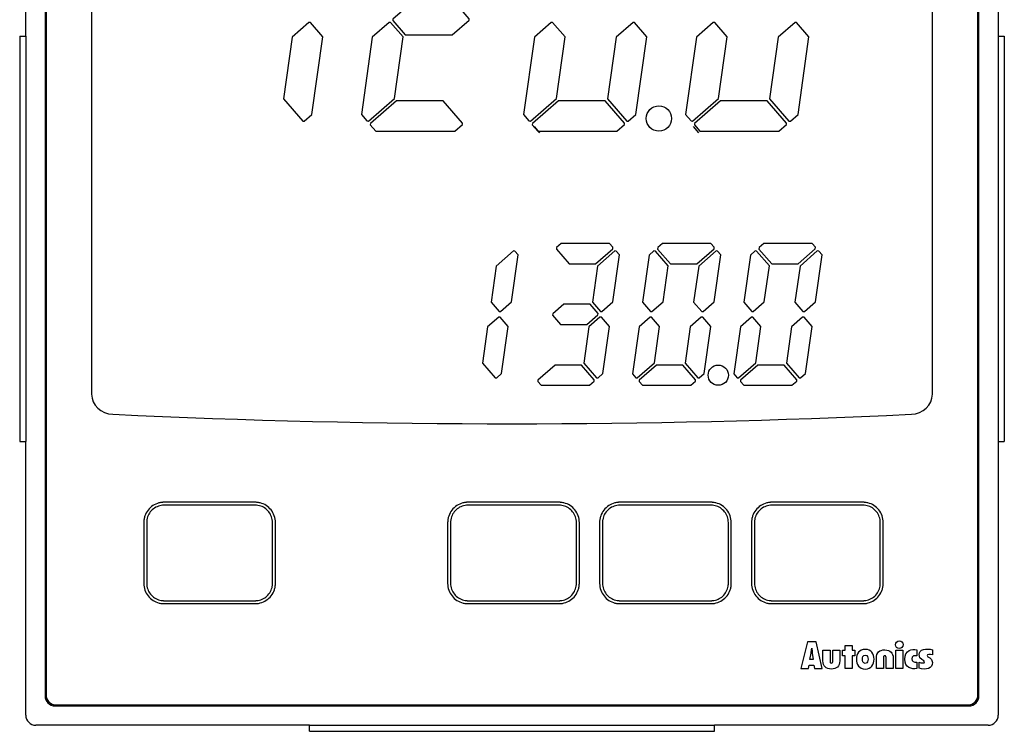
# Model space of a CAD drawing. Header units: millimetres. Extents: x 80 to 733, y -258 to 1.
# Tile 1 of 5: x 81 to 178, y -236 to -165. Entities that reach past the tile are written whole.
import ezdxf

# ---------------------------------------------------------------- set-up
doc = ezdxf.new("R2010")
doc.units = ezdxf.units.MM
doc.layers.add('Z_OM_OUTLINE', color=7, linetype='CONTINUOUS', lineweight=30)

msp = doc.modelspace()

# ---------------------------------------------------------------- linework, layer by layer
at = {"layer": 'Z_OM_OUTLINE'}
for p, q in [((81.4606, -166.9077), (81.4606, -139.9077)), ((177.4606, -139.9077), (177.4606, -166.9077)), ((83.3606, -141.8077), (83.3606, -232.0077)), ((83.4606, -141.9077), (83.4606, -231.9077)), ((175.4606, -231.9077), (175.4606, -141.9077)), ((175.5606, -232.0077), (175.5606, -141.8077)), ((80.8606, -166.9077), (80.8606, -206.9077)), ((80.8606, -166.9077), (81.3606, -166.9077)), ((81.3606, -166.9077), (81.4606, -166.9077)), ((81.4606, -166.9077), (81.4606, -206.9077)), ((177.4606, -166.9077), (177.4606, -206.9077)), ((177.4606, -166.9077), (177.5606, -166.9077)), ((177.5606, -166.9077), (178.0606, -166.9077)), ((178.0606, -166.9077), (178.0606, -206.9077)), ((80.8606, -206.9077), (81.3606, -206.9077)), ((81.3606, -206.9077), (81.4606, -206.9077)), ((81.4606, -233.9077), (81.4606, -206.9077)), ((177.4606, -206.9077), (177.4606, -233.9077)), ((177.4606, -206.9077), (177.5606, -206.9077)), ((177.5606, -206.9077), (178.0606, -206.9077)), ((158.6211, -226.6637), (157.9824, -229.3254)), ((159.4996, -226.6637), (158.6211, -226.6637)), ((159.0442, -227.2983), (159.0517, -227.2983)), ((160.0639, -229.3254), (159.4996, -226.6637)), ((162.359, -227.0282), (163.0508, -227.0282)), ((162.359, -227.516), (162.359, -227.0282)), ((163.0508, -227.0282), (163.0508, -227.516)), ((158.8788, -228.4179), (158.978, -227.7992)), ((159.182, -228.4179), (158.8788, -228.4179)), ((159.1041, -227.7992), (159.182, -228.4179)), ((160.1611, -227.5139), (160.8535, -227.5139)), ((160.1611, -228.5592), (160.1611, -227.5139)), ((160.8535, -227.5139), (160.8535, -228.4641)), ((161.125, -227.5139), (161.8168, -227.5139)), ((161.125, -228.4641), (161.125, -227.5139)), ((161.8168, -227.5139), (161.8168, -228.5592)), ((162.0882, -227.516), (162.359, -227.516)), ((162.0882, -228.07), (162.0882, -227.516)), ((162.359, -228.07), (162.0882, -228.07)), ((162.359, -229.3254), (162.359, -228.07)), ((163.0508, -227.516), (163.3161, -227.516)), ((163.0508, -228.07), (163.0508, -229.3254)), ((163.3161, -228.07), (163.0508, -228.07)), ((163.3161, -227.516), (163.3161, -228.07)), ((165.4321, -229.3254), (165.4321, -228.2774)), ((166.1238, -228.3724), (166.1238, -229.3254)), ((166.396, -229.3254), (166.396, -228.3724)), ((167.0878, -228.2774), (167.0878, -229.3254)), ((167.3441, -227.516), (168.0359, -227.516)), ((167.3441, -229.3254), (167.3441, -227.516)), ((168.0359, -227.516), (168.0359, -229.3254)), ((169.4187, -227.4533), (169.4187, -228.072)), ((170.9621, -227.4636), (170.9587, -227.9639)), ((157.9824, -229.3254), (158.7231, -229.3254)), ((158.7231, -229.3254), (158.783, -228.9829)), ((158.783, -228.9829), (159.2667, -228.9829)), ((159.2667, -228.9829), (159.3205, -229.3254)), ((159.3205, -229.3254), (160.0639, -229.3254)), ((163.0508, -229.3254), (162.359, -229.3254)), ((166.1238, -229.3254), (165.4321, -229.3254)), ((167.0878, -229.3254), (166.396, -229.3254)), ((168.0359, -229.3254), (167.3441, -229.3254)), ((169.4187, -228.6853), (169.4187, -229.3233)), ((169.6475, -229.2819), (169.6475, -228.6901)), ((84.3606, -233.0077), (174.5606, -233.0077)), ((84.4606, -232.9077), (174.4606, -232.9077)), ((109.4606, -234.9077), (82.4606, -234.9077)), ((109.4606, -234.9077), (149.4606, -234.9077)), ((109.4606, -235.0077), (109.4606, -234.9077)), ((109.4606, -235.5077), (109.4606, -235.0077)), ((176.4606, -234.9077), (149.4606, -234.9077)), ((149.4606, -235.0077), (149.4606, -234.9077)), ((149.4606, -235.5077), (149.4606, -235.0077)), ((109.4606, -235.5077), (149.4606, -235.5077))]:
    msp.add_line(p, q, dxfattribs=at)
for points in [[(125.2261, -165.1942), (124.0003, -163.7845), (119.3791, -163.7845), (117.7116, -165.2335), (117.702, -165.3747), (118.9271, -166.7845), (123.549, -166.7845), (125.2164, -165.3348), (125.2261, -165.1942)], [(109.5543, -165.5711), (109.4131, -165.5615), (107.7457, -167.0105), (106.892, -173.0876), (108.8019, -175.2849), (108.9432, -175.2945), (109.7038, -174.6331), (110.7794, -166.9808), (109.5543, -165.5711)], [(115.6673, -167.0105), (114.5931, -174.6531), (115.1381, -175.2801), (115.2794, -175.2897), (117.8467, -173.058), (118.7011, -166.9808), (117.4753, -165.5711), (117.334, -165.5615), (115.6673, -167.0105)], [(133.4745, -165.5711), (133.3332, -165.5615), (131.6662, -167.0105), (130.5921, -174.6531), (131.137, -175.2801), (131.2782, -175.2897), (133.8457, -173.058), (134.6994, -166.9808), (133.4745, -165.5711)], [(140.9409, -175.2945), (141.7015, -174.6331), (142.7768, -166.9808), (141.5513, -165.5711), (141.4108, -165.5615), (139.7434, -167.0105), (138.8897, -173.0876), (140.7996, -175.2849), (140.9409, -175.2945)], [(149.4727, -165.5711), (149.3314, -165.5615), (147.6647, -167.0105), (146.5905, -174.6531), (147.1355, -175.2801), (147.2767, -175.2897), (149.844, -173.058), (150.6977, -166.9808), (149.4727, -165.5711)], [(157.5514, -165.5711), (157.4102, -165.5615), (155.7427, -167.0105), (154.889, -173.0876), (156.799, -175.2849), (156.9402, -175.2945), (157.7009, -174.6331), (158.7765, -166.9808), (157.5514, -165.5711)], [(124.566, -175.6225), (124.5756, -175.482), (122.6657, -173.284), (118.0437, -173.284), (115.4758, -175.5164), (115.4661, -175.6577), (116.0111, -176.284), (123.8046, -176.284), (124.566, -175.6225)], [(140.5633, -175.6225), (140.5729, -175.482), (138.6633, -173.284), (134.0421, -173.284), (131.4753, -175.5164), (131.465, -175.6577), (132.0098, -176.284), (139.8026, -176.284), (140.5633, -175.6225)], [(148.0085, -176.284), (155.802, -176.284), (156.5627, -175.6225), (156.573, -175.482), (154.6623, -173.284), (150.0411, -173.284), (147.4731, -175.5164), (147.4635, -175.6577), (148.0085, -176.284)], [(131.6393, -175.8313), (132.1841, -176.4583)], [(147.3374, -175.8313), (147.8824, -176.4583)], [(139.405, -187.8822), (139.4147, -187.7417), (139.0874, -187.3648), (134.3239, -187.3648), (133.8505, -187.7761), (133.8409, -187.9174), (135.099, -189.3643), (137.7008, -189.3643), (139.405, -187.8822)], [(149.4044, -187.8822), (149.4148, -187.7417), (149.0868, -187.3648), (144.3229, -187.3648), (143.8496, -187.7761), (143.8392, -187.9174), (145.0981, -189.3643), (147.6998, -189.3643), (149.4044, -187.8822)], [(159.4049, -187.8822), (159.4145, -187.7417), (159.0865, -187.3648), (154.3227, -187.3648), (153.8493, -187.7761), (153.8397, -187.9174), (155.0978, -189.3643), (157.6995, -189.3643), (159.4049, -187.8822)], [(129.6036, -188.1089), (127.8988, -189.591), (127.3965, -193.167), (128.1868, -194.0765), (128.328, -194.0869), (129.4203, -193.1374), (130.0726, -188.4955), (129.7447, -188.1186), (129.6036, -188.1089)], [(139.6021, -188.1089), (137.8971, -189.591), (137.3948, -193.167), (138.1858, -194.0765), (138.3264, -194.0869), (139.4181, -193.1374), (140.0706, -188.4955), (139.7427, -188.1186), (139.6021, -188.1089)], [(143.1357, -194.0765), (143.277, -194.0869), (144.3684, -193.1374), (144.8714, -189.5614), (143.6132, -188.1137), (143.472, -188.1041), (142.9986, -188.5154), (142.3447, -193.167), (143.1357, -194.0765)], [(149.6015, -188.1089), (147.8969, -189.591), (147.3939, -193.167), (148.1849, -194.0765), (148.3261, -194.0869), (149.4175, -193.1374), (150.07, -188.4955), (149.7427, -188.1186), (149.6015, -188.1089)], [(153.1355, -194.0765), (153.2767, -194.0869), (154.3688, -193.1374), (154.8711, -189.5614), (153.613, -188.1137), (153.4717, -188.1041), (152.999, -188.5154), (152.3452, -193.167), (153.1355, -194.0765)], [(159.6012, -188.1089), (157.8966, -189.591), (157.3943, -193.167), (158.1846, -194.0765), (158.3259, -194.0869), (159.418, -193.1374), (160.0705, -188.4955), (159.7425, -188.1186), (159.6012, -188.1089)], [(137.1681, -193.3641), (134.5671, -193.3641), (133.4752, -194.3128), (133.4655, -194.4541), (134.2557, -195.3636), (136.8574, -195.3636), (137.9495, -194.4148), (137.9591, -194.2736), (137.1681, -193.3641)], [(127.0561, -195.5903), (126.5538, -199.167), (127.812, -200.6146), (127.9525, -200.6243), (128.4252, -200.2129), (129.0792, -195.5607), (128.2888, -194.6512), (128.1475, -194.6408), (127.0561, -195.5903)], [(137.0545, -195.5903), (136.5518, -199.167), (137.8096, -200.6146), (137.9509, -200.6243), (138.4242, -200.2129), (139.0778, -195.5607), (138.2871, -194.6512), (138.1459, -194.6408), (137.0545, -195.5903)], [(143.0965, -194.6408), (142.0044, -195.5903), (141.3522, -200.2329), (141.6802, -200.6098), (141.8204, -200.6194), (143.5257, -199.1374), (144.028, -195.5607), (143.237, -194.6512), (143.0965, -194.6408)], [(147.0535, -195.5903), (146.5505, -199.167), (147.8094, -200.6146), (147.9499, -200.6243), (148.4233, -200.2129), (149.0772, -195.5607), (148.2862, -194.6512), (148.1456, -194.6408), (147.0535, -195.5903)], [(153.0962, -194.6408), (152.0041, -195.5903), (151.3516, -200.2329), (151.6796, -200.6098), (151.8208, -200.6194), (153.5255, -199.1374), (154.0284, -195.5607), (153.2375, -194.6512), (153.0962, -194.6408)], [(157.0532, -195.5903), (156.5509, -199.167), (157.8091, -200.6146), (157.9503, -200.6243), (158.4237, -200.2129), (159.0769, -195.5607), (158.2866, -194.6512), (158.1453, -194.6408), (157.0532, -195.5903)], [(132.3371, -201.3643), (137.0999, -201.3643), (137.5733, -200.9522), (137.5836, -200.8117), (136.3251, -199.364), (133.7237, -199.364), (132.0195, -200.8461), (132.0091, -200.9867), (132.3371, -201.3643)], [(142.3351, -201.3643), (147.0997, -201.3643), (147.573, -200.9522), (147.5827, -200.8117), (146.3245, -199.364), (143.7221, -199.364), (142.0175, -200.8461), (142.0078, -200.9867), (142.3351, -201.3643)], [(152.3355, -201.3643), (157.0994, -201.3643), (157.5728, -200.9522), (157.5824, -200.8117), (156.3243, -199.364), (153.7225, -199.364), (152.0172, -200.8461), (152.0076, -200.9867), (152.3355, -201.3643)]]:
    msp.add_lwpolyline(points, dxfattribs=at)
for centre, start, end in [((84.3606, -232.0077), 180, 270), ((84.4606, -231.9077), 180, 270), ((174.4606, -231.9077), 270, 0), ((174.5606, -232.0077), 270, 0), ((82.4606, -233.9077), 180, 270), ((176.4606, -233.9077), 270, 0)]:
    msp.add_arc(centre, 1, start, end, dxfattribs=at)
for points, knots in [([(90.0411, -148.0797), (88.8758, -148.1341), (87.9622, -149.0126), (87.9622, -150.0771), (87.9622, -167.4604), (87.9622, -184.8443), (87.9622, -202.2283), (87.9622, -203.2928), (88.8758, -204.1713), (90.0411, -204.2258)], [2, 2, 2, 2, 3, 3, 3, 4, 4, 4, 5, 5, 5, 5]), ([(168.8834, -204.2258), (170.0478, -204.1713), (170.9621, -203.2928), (170.9621, -202.2283), (170.9621, -185.2364), (170.9621, -167.0952), (170.9621, -150.0771)], [6, 6, 6, 6, 7, 7, 7, 8, 8, 8, 8]), ([(145.2111, -175.0341), (145.2111, -174.3437), (144.6516, -173.7842), (143.9612, -173.7842), (143.2708, -173.7842), (142.7113, -174.3437), (142.7113, -175.0341), (142.7113, -175.7245), (143.2708, -176.284), (143.9612, -176.284), (144.6516, -176.284), (145.2111, -175.7245), (145.2111, -175.0341)], [0, 0, 0, 0, 1, 1, 1, 2, 2, 2, 3, 3, 3, 4, 4, 4, 4]), ([(150.8231, -200.3638), (150.8231, -199.8119), (150.3753, -199.364), (149.8234, -199.364), (149.2708, -199.364), (148.8236, -199.8119), (148.8236, -200.3638), (148.8236, -200.9164), (149.2708, -201.3643), (149.8234, -201.3643), (150.3753, -201.3643), (150.8231, -200.9164), (150.8231, -200.3638)], [0, 0, 0, 0, 1, 1, 1, 2, 2, 2, 3, 3, 3, 4, 4, 4, 4]), ([(106.1087, -214.9072), (106.1087, -214.6733), (106.0684, -214.4476), (105.9193, -214.0275), (105.8104, -213.8333), (105.538, -213.491), (105.3744, -213.3431), (105.0081, -213.1068), (104.8053, -213.0184), (104.4834, -212.9389), (104.3731, -212.9211), (104.2328, -212.9105), (104.2046, -212.909), (104.1622, -212.9076), (104.148, -212.9073), (104.1267, -212.907), (104.1196, -212.907), (104.1054, -212.9069), (104.0983, -212.907), (104.0343, -212.907), (103.9774, -212.907), (103.6937, -212.907), (103.468, -212.907), (102.7941, -212.907), (102.3492, -212.907), (100.1381, -212.907), (98.4129, -212.907), (96.1859, -212.907), (95.737, -212.907), (95.2262, -212.907), (95.1694, -212.907), (95.1054, -212.907), (95.0983, -212.907), (95.084, -212.9071), (95.0769, -212.9072), (95.0557, -212.9076), (95.0415, -212.908), (94.999, -212.9098), (94.9708, -212.9115), (94.8304, -212.9231), (94.7198, -212.9418), (94.3967, -213.0244), (94.1929, -213.1153), (93.8259, -213.3574), (93.6628, -213.5085), (93.3935, -213.8556), (93.2872, -214.0514), (93.18, -214.3657), (93.1529, -214.4738), (93.126, -214.6395), (93.1193, -214.6953), (93.1128, -214.7796), (93.1112, -214.8079), (93.1097, -214.8503), (93.1094, -214.8645), (93.1091, -214.8858), (93.109, -214.8929), (93.109, -214.9036), (93.109, -214.9071), (93.109, -214.9143), (93.109, -214.9178), (93.109, -215.149), (93.109, -215.3752), (93.109, -217.4019), (93.109, -219.1333), (93.109, -220.9072)], [0, 0, 0, 0, 0.03125, 0.03125, 0.0625, 0.0625, 0.09375, 0.09375, 0.125, 0.125, 0.140625, 0.140625, 0.1445312, 0.1445312, 0.1464844, 0.1464844, 0.1474609, 0.1474609, 0.1484375, 0.1484375, 0.15625, 0.15625, 0.1875, 0.1875, 0.25, 0.25, 0.5, 0.5, 0.5625, 0.5625, 0.5703125, 0.5703125, 0.5712891, 0.5712891, 0.5722656, 0.5722656, 0.5742188, 0.5742188, 0.578125, 0.578125, 0.59375, 0.59375, 0.625, 0.625, 0.65625, 0.65625, 0.6875, 0.6875, 0.703125, 0.703125, 0.7109375, 0.7109375, 0.7148438, 0.7148438, 0.7167969, 0.7167969, 0.7177734, 0.7177734, 0.7182617, 0.7182617, 0.71875, 0.71875, 0.75, 0.75, 1, 1, 1, 1]), ([(105.82, -214.9072), (105.82, -214.7065), (105.7855, -214.5136), (105.6581, -214.1546), (105.5649, -213.9885), (105.3316, -213.6953), (105.1916, -213.5687), (104.878, -213.3664), (104.7049, -213.291), (104.4297, -213.2229), (104.3354, -213.2077), (104.2152, -213.1987), (104.191, -213.1974), (104.1546, -213.1962), (104.1425, -213.1959), (104.1242, -213.1957), (104.1181, -213.1956), (104.1059, -213.1956), (104.0983, -213.1956), (104.0343, -213.1956), (103.9774, -213.1956), (103.6937, -213.1956), (103.468, -213.1956), (102.7941, -213.1956), (102.3492, -213.1956), (100.1381, -213.1956), (98.4129, -213.1956), (96.1859, -213.1956), (95.737, -213.1956), (95.2262, -213.1956), (95.1694, -213.1956), (95.1054, -213.1956), (95.0998, -213.1956), (95.0876, -213.1957), (95.0815, -213.1958), (95.0633, -213.1962), (95.0512, -213.1966), (95.0148, -213.198), (94.9906, -213.1995), (94.8703, -213.2095), (94.7757, -213.2254), (94.4994, -213.2961), (94.3255, -213.3737), (94.0112, -213.581), (93.8715, -213.7103), (93.6409, -214.0076), (93.55, -214.1751), (93.4584, -214.4436), (93.4353, -214.5361), (93.4122, -214.6779), (93.4065, -214.7256), (93.4009, -214.7979), (93.3995, -214.8221), (93.3983, -214.8584), (93.398, -214.8706), (93.3977, -214.8889), (93.3977, -214.895), (93.3976, -214.9041), (93.3976, -214.9071), (93.3976, -214.9143), (93.3976, -214.9178), (93.3976, -215.149), (93.3976, -215.3752), (93.3976, -217.4019), (93.3976, -219.1333), (93.3976, -220.9072)], [0, 0, 0, 0, 0.03125, 0.03125, 0.0625, 0.0625, 0.09375, 0.09375, 0.125, 0.125, 0.140625, 0.140625, 0.1445312, 0.1445312, 0.1464844, 0.1464844, 0.1474609, 0.1474609, 0.1484375, 0.1484375, 0.15625, 0.15625, 0.1875, 0.1875, 0.25, 0.25, 0.5, 0.5, 0.5625, 0.5625, 0.5703125, 0.5703125, 0.5712891, 0.5712891, 0.5722656, 0.5722656, 0.5742188, 0.5742188, 0.578125, 0.578125, 0.59375, 0.59375, 0.625, 0.625, 0.65625, 0.65625, 0.6875, 0.6875, 0.703125, 0.703125, 0.7109375, 0.7109375, 0.7148438, 0.7148438, 0.7167969, 0.7167969, 0.7177734, 0.7177734, 0.7182617, 0.7182617, 0.71875, 0.71875, 0.75, 0.75, 1, 1, 1, 1]), ([(136.1086, -214.9072), (136.1086, -214.6734), (136.0683, -214.4477), (135.9191, -214.0276), (135.8101, -213.8334), (135.5377, -213.4912), (135.3741, -213.3433), (135.0077, -213.1069), (134.8049, -213.0186), (134.4831, -212.9389), (134.3728, -212.9212), (134.2325, -212.9106), (134.2043, -212.909), (134.1619, -212.9076), (134.1477, -212.9073), (134.1264, -212.907), (134.1193, -212.907), (134.1051, -212.9069), (134.098, -212.907), (134.034, -212.907), (133.9772, -212.907), (133.6935, -212.907), (133.4678, -212.907), (132.794, -212.907), (132.3491, -212.907), (130.1381, -212.907), (128.4128, -212.907), (126.1858, -212.907), (125.7368, -212.907), (125.226, -212.907), (125.1692, -212.907), (125.1052, -212.907), (125.0981, -212.907), (125.0838, -212.9071), (125.0767, -212.9072), (125.0554, -212.9076), (125.0413, -212.908), (124.9988, -212.9098), (124.9706, -212.9115), (124.8302, -212.9231), (124.7196, -212.9418), (124.3965, -213.0244), (124.1927, -213.1154), (123.8257, -213.3575), (123.6626, -213.5085), (123.3933, -213.8557), (123.287, -214.0515), (123.1799, -214.3658), (123.1528, -214.4739), (123.1259, -214.6396), (123.1192, -214.6954), (123.1127, -214.7797), (123.1111, -214.8079), (123.1096, -214.8504), (123.1092, -214.8646), (123.1089, -214.8859), (123.1089, -214.893), (123.1088, -214.9037), (123.1088, -214.9072), (123.1088, -214.9143), (123.1088, -214.9179), (123.1088, -215.149), (123.1088, -215.3753), (123.1088, -217.4019), (123.1088, -219.1333), (123.1088, -220.9072)], [0, 0, 0, 0, 0.03125, 0.03125, 0.0625, 0.0625, 0.09375, 0.09375, 0.125, 0.125, 0.140625, 0.140625, 0.1445312, 0.1445312, 0.1464844, 0.1464844, 0.1474609, 0.1474609, 0.1484375, 0.1484375, 0.15625, 0.15625, 0.1875, 0.1875, 0.25, 0.25, 0.5, 0.5, 0.5625, 0.5625, 0.5703125, 0.5703125, 0.5712891, 0.5712891, 0.5722656, 0.5722656, 0.5742188, 0.5742188, 0.578125, 0.578125, 0.59375, 0.59375, 0.625, 0.625, 0.65625, 0.65625, 0.6875, 0.6875, 0.703125, 0.703125, 0.7109375, 0.7109375, 0.7148438, 0.7148438, 0.7167969, 0.7167969, 0.7177734, 0.7177734, 0.7182617, 0.7182617, 0.71875, 0.71875, 0.75, 0.75, 1, 1, 1, 1]), ([(135.8199, -214.9072), (135.8199, -214.7066), (135.7854, -214.5137), (135.658, -214.1548), (135.5648, -213.9887), (135.3314, -213.6955), (135.1913, -213.5688), (134.8776, -213.3665), (134.7045, -213.2911), (134.4293, -213.223), (134.335, -213.2078), (134.2148, -213.1987), (134.1907, -213.1974), (134.1543, -213.1962), (134.1421, -213.1959), (134.1239, -213.1957), (134.1178, -213.1956), (134.1056, -213.1956), (134.098, -213.1956), (134.034, -213.1956), (133.9772, -213.1956), (133.6935, -213.1956), (133.4678, -213.1956), (132.794, -213.1956), (132.3491, -213.1956), (130.1381, -213.1956), (128.4128, -213.1956), (126.1858, -213.1956), (125.7368, -213.1956), (125.226, -213.1956), (125.1692, -213.1956), (125.1052, -213.1956), (125.0996, -213.1956), (125.0874, -213.1958), (125.0813, -213.1958), (125.0631, -213.1962), (125.051, -213.1966), (125.0146, -213.198), (124.9904, -213.1995), (124.8701, -213.2095), (124.7755, -213.2255), (124.4992, -213.2961), (124.3253, -213.3737), (124.011, -213.5811), (123.8714, -213.7104), (123.6407, -214.0077), (123.5498, -214.1752), (123.4583, -214.4436), (123.4351, -214.5361), (123.4121, -214.6779), (123.4064, -214.7257), (123.4008, -214.7979), (123.3994, -214.8221), (123.3982, -214.8585), (123.3979, -214.8707), (123.3976, -214.8889), (123.3975, -214.895), (123.3975, -214.9042), (123.3975, -214.9072), (123.3975, -214.9143), (123.3975, -214.9179), (123.3975, -215.149), (123.3975, -215.3753), (123.3975, -217.4019), (123.3975, -219.1333), (123.3975, -220.9072)], [0, 0, 0, 0, 0.03125, 0.03125, 0.0625, 0.0625, 0.09375, 0.09375, 0.125, 0.125, 0.140625, 0.140625, 0.1445312, 0.1445312, 0.1464844, 0.1464844, 0.1474609, 0.1474609, 0.1484375, 0.1484375, 0.15625, 0.15625, 0.1875, 0.1875, 0.25, 0.25, 0.5, 0.5, 0.5625, 0.5625, 0.5703125, 0.5703125, 0.5712891, 0.5712891, 0.5722656, 0.5722656, 0.5742188, 0.5742188, 0.578125, 0.578125, 0.59375, 0.59375, 0.625, 0.625, 0.65625, 0.65625, 0.6875, 0.6875, 0.703125, 0.703125, 0.7109375, 0.7109375, 0.7148438, 0.7148438, 0.7167969, 0.7167969, 0.7177734, 0.7177734, 0.7182617, 0.7182617, 0.71875, 0.71875, 0.75, 0.75, 1, 1, 1, 1]), ([(151.1085, -214.9072), (151.1085, -214.6734), (151.0682, -214.4477), (150.9191, -214.0276), (150.8101, -213.8334), (150.5376, -213.4912), (150.3741, -213.3433), (150.0077, -213.1069), (149.8049, -213.0186), (149.483, -212.9389), (149.3727, -212.9211), (149.2324, -212.9106), (149.2043, -212.909), (149.1618, -212.9076), (149.1476, -212.9073), (149.1263, -212.907), (149.1192, -212.907), (149.105, -212.9069), (149.0979, -212.907), (149.0339, -212.907), (148.9771, -212.907), (148.6934, -212.907), (148.4677, -212.907), (147.7938, -212.907), (147.3489, -212.907), (145.1379, -212.907), (143.4127, -212.907), (141.1856, -212.907), (140.7367, -212.907), (140.2259, -212.907), (140.169, -212.907), (140.105, -212.907), (140.0979, -212.907), (140.0837, -212.9071), (140.0766, -212.9072), (140.0553, -212.9076), (140.0411, -212.908), (139.9987, -212.9097), (139.9705, -212.9115), (139.83, -212.9231), (139.7194, -212.9417), (139.3963, -213.0242), (139.1925, -213.1151), (138.8255, -213.3572), (138.6624, -213.5083), (138.3932, -213.8555), (138.2869, -214.0513), (138.1798, -214.3656), (138.1527, -214.4738), (138.1258, -214.6395), (138.1191, -214.6953), (138.1126, -214.7796), (138.111, -214.8079), (138.1095, -214.8503), (138.1092, -214.8645), (138.1089, -214.8858), (138.1088, -214.8929), (138.1088, -214.9036), (138.1088, -214.9071), (138.1088, -214.9143), (138.1088, -214.9178), (138.1088, -215.149), (138.1088, -215.3753), (138.1088, -217.402), (138.1088, -219.1333), (138.1088, -220.9072)], [0, 0, 0, 0, 0.03125, 0.03125, 0.0625, 0.0625, 0.09375, 0.09375, 0.125, 0.125, 0.140625, 0.140625, 0.1445312, 0.1445312, 0.1464844, 0.1464844, 0.1474609, 0.1474609, 0.1484375, 0.1484375, 0.15625, 0.15625, 0.1875, 0.1875, 0.25, 0.25, 0.5, 0.5, 0.5625, 0.5625, 0.5703125, 0.5703125, 0.5712891, 0.5712891, 0.5722656, 0.5722656, 0.5742188, 0.5742188, 0.578125, 0.578125, 0.59375, 0.59375, 0.625, 0.625, 0.65625, 0.65625, 0.6875, 0.6875, 0.703125, 0.703125, 0.7109375, 0.7109375, 0.7148438, 0.7148438, 0.7167969, 0.7167969, 0.7177734, 0.7177734, 0.7182617, 0.7182617, 0.71875, 0.71875, 0.75, 0.75, 1, 1, 1, 1]), ([(150.8198, -214.9072), (150.8198, -214.7066), (150.7853, -214.5137), (150.6579, -214.1548), (150.5647, -213.9887), (150.3313, -213.6955), (150.1912, -213.5689), (149.8776, -213.3665), (149.7044, -213.2911), (149.4292, -213.223), (149.3349, -213.2078), (149.2147, -213.1987), (149.1906, -213.1974), (149.1542, -213.1962), (149.142, -213.1959), (149.1238, -213.1957), (149.1177, -213.1956), (149.1055, -213.1956), (149.0979, -213.1956), (149.0339, -213.1956), (148.9771, -213.1956), (148.6934, -213.1956), (148.4677, -213.1956), (147.7938, -213.1956), (147.3489, -213.1956), (145.1379, -213.1956), (143.4127, -213.1956), (141.1856, -213.1956), (140.7367, -213.1956), (140.2259, -213.1956), (140.169, -213.1956), (140.105, -213.1956), (140.0994, -213.1956), (140.0872, -213.1957), (140.0811, -213.1958), (140.0628, -213.1962), (140.0507, -213.1965), (140.0143, -213.198), (139.9902, -213.1995), (139.8699, -213.2094), (139.7752, -213.2254), (139.499, -213.2959), (139.3251, -213.3735), (139.0108, -213.5808), (138.8712, -213.7101), (138.6406, -214.0075), (138.5498, -214.175), (138.4582, -214.4435), (138.4351, -214.536), (138.4121, -214.6778), (138.4063, -214.7256), (138.4007, -214.7978), (138.3994, -214.822), (138.3981, -214.8584), (138.3978, -214.8706), (138.3975, -214.8889), (138.3975, -214.895), (138.3975, -214.9041), (138.3975, -214.9071), (138.3975, -214.9143), (138.3975, -214.9178), (138.3975, -215.149), (138.3975, -215.3753), (138.3975, -217.402), (138.3975, -219.1333), (138.3975, -220.9072)], [0, 0, 0, 0, 0.03125, 0.03125, 0.0625, 0.0625, 0.09375, 0.09375, 0.125, 0.125, 0.140625, 0.140625, 0.1445312, 0.1445312, 0.1464844, 0.1464844, 0.1474609, 0.1474609, 0.1484375, 0.1484375, 0.15625, 0.15625, 0.1875, 0.1875, 0.25, 0.25, 0.5, 0.5, 0.5625, 0.5625, 0.5703125, 0.5703125, 0.5712891, 0.5712891, 0.5722656, 0.5722656, 0.5742188, 0.5742188, 0.578125, 0.578125, 0.59375, 0.59375, 0.625, 0.625, 0.65625, 0.65625, 0.6875, 0.6875, 0.703125, 0.703125, 0.7109375, 0.7109375, 0.7148438, 0.7148438, 0.7167969, 0.7167969, 0.7177734, 0.7177734, 0.7182617, 0.7182617, 0.71875, 0.71875, 0.75, 0.75, 1, 1, 1, 1]), ([(166.1085, -214.9072), (166.1085, -214.6734), (166.0682, -214.4477), (165.919, -214.0276), (165.81, -213.8334), (165.5376, -213.4912), (165.374, -213.3433), (165.0076, -213.1069), (164.8048, -213.0186), (164.4829, -212.9389), (164.3727, -212.9211), (164.2324, -212.9106), (164.2042, -212.909), (164.1618, -212.9076), (164.1476, -212.9073), (164.1263, -212.907), (164.1192, -212.907), (164.1049, -212.9069), (164.0978, -212.907), (164.0338, -212.907), (163.977, -212.907), (163.6933, -212.907), (163.4676, -212.907), (162.7938, -212.907), (162.3489, -212.907), (160.1378, -212.907), (158.4126, -212.907), (156.1856, -212.907), (155.7366, -212.907), (155.2258, -212.907), (155.169, -212.907), (155.1049, -212.907), (155.0978, -212.907), (155.0836, -212.9071), (155.0765, -212.9072), (155.0552, -212.9076), (155.041, -212.908), (154.9986, -212.9097), (154.9704, -212.9115), (154.8299, -212.9231), (154.7194, -212.9417), (154.3962, -213.0242), (154.1924, -213.1151), (153.8254, -213.3572), (153.6624, -213.5083), (153.3932, -213.8555), (153.2869, -214.0513), (153.1797, -214.3656), (153.1527, -214.4738), (153.1258, -214.6395), (153.1191, -214.6953), (153.1126, -214.7796), (153.111, -214.8079), (153.1095, -214.8503), (153.1091, -214.8645), (153.1088, -214.8858), (153.1088, -214.8929), (153.1087, -214.9036), (153.1087, -214.9071), (153.1087, -214.9143), (153.1087, -214.9178), (153.1087, -215.149), (153.1087, -215.3753), (153.1087, -217.402), (153.1087, -219.1333), (153.1087, -220.9072)], [0, 0, 0, 0, 0.03125, 0.03125, 0.0625, 0.0625, 0.09375, 0.09375, 0.125, 0.125, 0.140625, 0.140625, 0.1445312, 0.1445312, 0.1464844, 0.1464844, 0.1474609, 0.1474609, 0.1484375, 0.1484375, 0.15625, 0.15625, 0.1875, 0.1875, 0.25, 0.25, 0.5, 0.5, 0.5625, 0.5625, 0.5703125, 0.5703125, 0.5712891, 0.5712891, 0.5722656, 0.5722656, 0.5742188, 0.5742188, 0.578125, 0.578125, 0.59375, 0.59375, 0.625, 0.625, 0.65625, 0.65625, 0.6875, 0.6875, 0.703125, 0.703125, 0.7109375, 0.7109375, 0.7148438, 0.7148438, 0.7167969, 0.7167969, 0.7177734, 0.7177734, 0.7182617, 0.7182617, 0.71875, 0.71875, 0.75, 0.75, 1, 1, 1, 1]), ([(165.8198, -214.9072), (165.8198, -214.7066), (165.7853, -214.5137), (165.6578, -214.1548), (165.5647, -213.9887), (165.3313, -213.6955), (165.1912, -213.5689), (164.8775, -213.3665), (164.7044, -213.2911), (164.4292, -213.223), (164.3349, -213.2078), (164.2147, -213.1987), (164.1905, -213.1974), (164.1541, -213.1962), (164.142, -213.1959), (164.1237, -213.1957), (164.1176, -213.1956), (164.1054, -213.1956), (164.0978, -213.1956), (164.0338, -213.1956), (163.977, -213.1956), (163.6933, -213.1956), (163.4676, -213.1956), (162.7938, -213.1956), (162.3489, -213.1956), (160.1378, -213.1956), (158.4126, -213.1956), (156.1856, -213.1956), (155.7366, -213.1956), (155.2258, -213.1956), (155.169, -213.1956), (155.1049, -213.1956), (155.0993, -213.1956), (155.0871, -213.1957), (155.081, -213.1958), (155.0628, -213.1962), (155.0506, -213.1965), (155.0143, -213.198), (154.9901, -213.1995), (154.8698, -213.2094), (154.7752, -213.2254), (154.4989, -213.2959), (154.325, -213.3735), (154.0108, -213.5808), (153.8712, -213.7101), (153.6406, -214.0075), (153.5497, -214.175), (153.4582, -214.4435), (153.435, -214.536), (153.412, -214.6778), (153.4063, -214.7256), (153.4007, -214.7978), (153.3993, -214.822), (153.3981, -214.8584), (153.3978, -214.8706), (153.3975, -214.8889), (153.3974, -214.895), (153.3974, -214.9041), (153.3974, -214.9071), (153.3974, -214.9143), (153.3974, -214.9178), (153.3974, -215.149), (153.3974, -215.3753), (153.3974, -217.402), (153.3974, -219.1333), (153.3974, -220.9072)], [0, 0, 0, 0, 0.03125, 0.03125, 0.0625, 0.0625, 0.09375, 0.09375, 0.125, 0.125, 0.140625, 0.140625, 0.1445312, 0.1445312, 0.1464844, 0.1464844, 0.1474609, 0.1474609, 0.1484375, 0.1484375, 0.15625, 0.15625, 0.1875, 0.1875, 0.25, 0.25, 0.5, 0.5, 0.5625, 0.5625, 0.5703125, 0.5703125, 0.5712891, 0.5712891, 0.5722656, 0.5722656, 0.5742188, 0.5742188, 0.578125, 0.578125, 0.59375, 0.59375, 0.625, 0.625, 0.65625, 0.65625, 0.6875, 0.6875, 0.703125, 0.703125, 0.7109375, 0.7109375, 0.7148438, 0.7148438, 0.7167969, 0.7167969, 0.7177734, 0.7177734, 0.7182617, 0.7182617, 0.71875, 0.71875, 0.75, 0.75, 1, 1, 1, 1]), ([(93.109, -220.9072), (93.109, -221.1409), (93.1492, -221.3667), (93.2984, -221.7867), (93.4074, -221.9809), (93.6798, -222.3231), (93.8434, -222.4711), (94.2098, -222.7074), (94.4126, -222.7958), (94.7345, -222.8754), (94.8447, -222.8932), (94.985, -222.9038), (95.0132, -222.9053), (95.0557, -222.9067), (95.0698, -222.907), (95.0911, -222.9073), (95.0982, -222.9074), (95.1125, -222.9074), (95.1196, -222.9074), (95.1836, -222.9074), (95.2404, -222.9074), (95.5241, -222.9074), (95.7498, -222.9074), (96.4236, -222.9074), (96.8686, -222.9074), (99.0796, -222.9074), (100.8048, -222.9074), (103.0319, -222.9074), (103.4808, -222.9074), (103.9916, -222.9074), (104.0484, -222.9074), (104.1125, -222.9074), (104.1196, -222.9074), (104.1338, -222.9072), (104.1409, -222.9071), (104.1622, -222.9067), (104.1764, -222.9063), (104.2188, -222.9046), (104.247, -222.9029), (104.3875, -222.8913), (104.498, -222.8726), (104.8211, -222.7901), (105.025, -222.6992), (105.3919, -222.4571), (105.555, -222.3061), (105.8242, -221.9589), (105.9305, -221.7631), (106.0376, -221.4488), (106.0647, -221.3406), (106.0916, -221.1749), (106.0983, -221.1191), (106.1048, -221.0347), (106.1064, -221.0065), (106.1079, -220.964), (106.1083, -220.9498), (106.1086, -220.9285), (106.1086, -220.9214), (106.1087, -220.9107), (106.1087, -220.9072), (106.1087, -220.9001), (106.1087, -220.8965), (106.1087, -220.6653), (106.1087, -220.439), (106.1087, -218.4119), (106.1087, -216.6804), (106.1087, -214.9072)], [0, 0, 0, 0, 0.03125, 0.03125, 0.0625, 0.0625, 0.09375, 0.09375, 0.125, 0.125, 0.140625, 0.140625, 0.1445312, 0.1445312, 0.1464844, 0.1464844, 0.1474609, 0.1474609, 0.1484375, 0.1484375, 0.15625, 0.15625, 0.1875, 0.1875, 0.25, 0.25, 0.5, 0.5, 0.5625, 0.5625, 0.5703125, 0.5703125, 0.5712891, 0.5712891, 0.5722656, 0.5722656, 0.5742188, 0.5742188, 0.578125, 0.578125, 0.59375, 0.59375, 0.625, 0.625, 0.65625, 0.65625, 0.6875, 0.6875, 0.703125, 0.703125, 0.7109375, 0.7109375, 0.7148438, 0.7148438, 0.7167969, 0.7167969, 0.7177734, 0.7177734, 0.7182617, 0.7182617, 0.71875, 0.71875, 0.75, 0.75, 1, 1, 1, 1]), ([(93.3976, -220.9072), (93.3976, -221.1077), (93.4321, -221.3006), (93.5596, -221.6595), (93.6528, -221.8256), (93.8861, -222.1188), (94.0262, -222.2455), (94.3399, -222.4478), (94.513, -222.5232), (94.7882, -222.5913), (94.8825, -222.6065), (95.0027, -222.6156), (95.0269, -222.6169), (95.0633, -222.6181), (95.0754, -222.6184), (95.0937, -222.6186), (95.0998, -222.6187), (95.112, -222.6187), (95.1196, -222.6187), (95.1836, -222.6187), (95.2404, -222.6187), (95.5241, -222.6187), (95.7498, -222.6187), (96.4236, -222.6187), (96.8686, -222.6187), (99.0796, -222.6187), (100.8048, -222.6187), (103.0319, -222.6187), (103.4808, -222.6187), (103.9916, -222.6187), (104.0484, -222.6187), (104.1125, -222.6187), (104.1181, -222.6187), (104.1303, -222.6186), (104.1364, -222.6185), (104.1546, -222.6181), (104.1668, -222.6178), (104.2031, -222.6163), (104.2273, -222.6148), (104.3476, -222.6049), (104.4422, -222.589), (104.7185, -222.5184), (104.8924, -222.4408), (105.2066, -222.2335), (105.3462, -222.1043), (105.5768, -221.8069), (105.6677, -221.6394), (105.7592, -221.3709), (105.7824, -221.2784), (105.8054, -221.1366), (105.8111, -221.0888), (105.8167, -221.0165), (105.8181, -220.9923), (105.8194, -220.9559), (105.8197, -220.9437), (105.8199, -220.9255), (105.82, -220.9194), (105.82, -220.9102), (105.82, -220.9072), (105.82, -220.9001), (105.82, -220.8965), (105.82, -220.6653), (105.82, -220.439), (105.82, -218.4119), (105.82, -216.6804), (105.82, -214.9072)], [0, 0, 0, 0, 0.03125, 0.03125, 0.0625, 0.0625, 0.09375, 0.09375, 0.125, 0.125, 0.140625, 0.140625, 0.1445312, 0.1445312, 0.1464844, 0.1464844, 0.1474609, 0.1474609, 0.1484375, 0.1484375, 0.15625, 0.15625, 0.1875, 0.1875, 0.25, 0.25, 0.5, 0.5, 0.5625, 0.5625, 0.5703125, 0.5703125, 0.5712891, 0.5712891, 0.5722656, 0.5722656, 0.5742188, 0.5742188, 0.578125, 0.578125, 0.59375, 0.59375, 0.625, 0.625, 0.65625, 0.65625, 0.6875, 0.6875, 0.703125, 0.703125, 0.7109375, 0.7109375, 0.7148438, 0.7148438, 0.7167969, 0.7167969, 0.7177734, 0.7177734, 0.7182617, 0.7182617, 0.71875, 0.71875, 0.75, 0.75, 1, 1, 1, 1]), ([(123.1088, -220.9072), (123.1088, -221.1409), (123.1491, -221.3667), (123.2983, -221.7867), (123.4072, -221.9809), (123.6797, -222.3231), (123.8433, -222.471), (124.2096, -222.7074), (124.4124, -222.7957), (124.7343, -222.8754), (124.8446, -222.8932), (124.9849, -222.9038), (125.0131, -222.9053), (125.0555, -222.9067), (125.0697, -222.907), (125.091, -222.9073), (125.0981, -222.9074), (125.1123, -222.9074), (125.1194, -222.9074), (125.1834, -222.9074), (125.2403, -222.9074), (125.524, -222.9074), (125.7497, -222.9074), (126.4235, -222.9074), (126.8685, -222.9074), (129.0796, -222.9074), (130.8049, -222.9074), (133.0318, -222.9074), (133.4807, -222.9074), (133.9914, -222.9074), (134.0482, -222.9074), (134.1122, -222.9074), (134.1194, -222.9074), (134.1336, -222.9072), (134.1407, -222.9071), (134.162, -222.9067), (134.1761, -222.9063), (134.2186, -222.9046), (134.2468, -222.9028), (134.3872, -222.8912), (134.4978, -222.8725), (134.8208, -222.79), (135.0247, -222.699), (135.3916, -222.4569), (135.5547, -222.3059), (135.824, -221.9588), (135.9304, -221.7629), (136.0375, -221.4486), (136.0646, -221.3405), (136.0915, -221.1748), (136.0982, -221.119), (136.1047, -221.0346), (136.1063, -221.0064), (136.1078, -220.9639), (136.1082, -220.9497), (136.1085, -220.9284), (136.1085, -220.9213), (136.1086, -220.9107), (136.1086, -220.9071), (136.1086, -220.9), (136.1086, -220.8964), (136.1086, -220.6653), (136.1086, -220.439), (136.1086, -218.412), (136.1086, -216.6804), (136.1086, -214.9072)], [0, 0, 0, 0, 0.03125, 0.03125, 0.0625, 0.0625, 0.09375, 0.09375, 0.125, 0.125, 0.140625, 0.140625, 0.1445312, 0.1445312, 0.1464844, 0.1464844, 0.1474609, 0.1474609, 0.1484375, 0.1484375, 0.15625, 0.15625, 0.1875, 0.1875, 0.25, 0.25, 0.5, 0.5, 0.5625, 0.5625, 0.5703125, 0.5703125, 0.5712891, 0.5712891, 0.5722656, 0.5722656, 0.5742188, 0.5742188, 0.578125, 0.578125, 0.59375, 0.59375, 0.625, 0.625, 0.65625, 0.65625, 0.6875, 0.6875, 0.703125, 0.703125, 0.7109375, 0.7109375, 0.7148438, 0.7148438, 0.7167969, 0.7167969, 0.7177734, 0.7177734, 0.7182617, 0.7182617, 0.71875, 0.71875, 0.75, 0.75, 1, 1, 1, 1]), ([(123.3975, -220.9072), (123.3975, -221.1077), (123.432, -221.3006), (123.5594, -221.6595), (123.6526, -221.8256), (123.886, -222.1188), (124.0261, -222.2455), (124.3398, -222.4478), (124.5129, -222.5232), (124.7881, -222.5913), (124.8824, -222.6065), (125.0026, -222.6156), (125.0267, -222.6169), (125.0631, -222.6181), (125.0753, -222.6184), (125.0936, -222.6186), (125.0996, -222.6187), (125.1119, -222.6187), (125.1194, -222.6187), (125.1834, -222.6187), (125.2403, -222.6187), (125.524, -222.6187), (125.7497, -222.6187), (126.4235, -222.6187), (126.8685, -222.6187), (129.0796, -222.6187), (130.8049, -222.6187), (133.0318, -222.6187), (133.4807, -222.6187), (133.9914, -222.6187), (134.0482, -222.6187), (134.1122, -222.6187), (134.1178, -222.6187), (134.13, -222.6186), (134.1361, -222.6185), (134.1543, -222.6181), (134.1664, -222.6178), (134.2028, -222.6163), (134.227, -222.6148), (134.3473, -222.6048), (134.4419, -222.5889), (134.7181, -222.5183), (134.892, -222.4407), (135.2063, -222.2333), (135.346, -222.104), (135.5766, -221.8067), (135.6675, -221.6392), (135.7591, -221.3707), (135.7822, -221.2782), (135.8053, -221.1365), (135.811, -221.0887), (135.8166, -221.0164), (135.818, -220.9922), (135.8193, -220.9558), (135.8195, -220.9437), (135.8198, -220.9254), (135.8199, -220.9193), (135.8199, -220.9102), (135.8199, -220.9071), (135.8199, -220.9), (135.8199, -220.8964), (135.8199, -220.6653), (135.8199, -220.439), (135.8199, -218.412), (135.8199, -216.6804), (135.8199, -214.9072)], [0, 0, 0, 0, 0.03125, 0.03125, 0.0625, 0.0625, 0.09375, 0.09375, 0.125, 0.125, 0.140625, 0.140625, 0.1445312, 0.1445312, 0.1464844, 0.1464844, 0.1474609, 0.1474609, 0.1484375, 0.1484375, 0.15625, 0.15625, 0.1875, 0.1875, 0.25, 0.25, 0.5, 0.5, 0.5625, 0.5625, 0.5703125, 0.5703125, 0.5712891, 0.5712891, 0.5722656, 0.5722656, 0.5742188, 0.5742188, 0.578125, 0.578125, 0.59375, 0.59375, 0.625, 0.625, 0.65625, 0.65625, 0.6875, 0.6875, 0.703125, 0.703125, 0.7109375, 0.7109375, 0.7148438, 0.7148438, 0.7167969, 0.7167969, 0.7177734, 0.7177734, 0.7182617, 0.7182617, 0.71875, 0.71875, 0.75, 0.75, 1, 1, 1, 1]), ([(138.1088, -220.9072), (138.1088, -221.141), (138.1491, -221.3667), (138.2981, -221.7868), (138.4071, -221.981), (138.6795, -222.3233), (138.843, -222.4712), (139.2094, -222.7076), (139.4122, -222.7959), (139.7341, -222.8755), (139.8443, -222.8932), (139.9846, -222.9038), (140.0128, -222.9053), (140.0553, -222.9067), (140.0694, -222.9071), (140.0907, -222.9073), (140.0979, -222.9074), (140.1121, -222.9074), (140.1192, -222.9074), (140.1832, -222.9074), (140.24, -222.9074), (140.5237, -222.9074), (140.7494, -222.9074), (141.4233, -222.9074), (141.8683, -222.9074), (144.0794, -222.9074), (145.8046, -222.9074), (148.0315, -222.9074), (148.4805, -222.9074), (148.9912, -222.9074), (149.0481, -222.9074), (149.1121, -222.9074), (149.1192, -222.9074), (149.1334, -222.9072), (149.1405, -222.9071), (149.1618, -222.9067), (149.176, -222.9063), (149.2184, -222.9046), (149.2466, -222.9028), (149.3871, -222.8912), (149.4976, -222.8726), (149.8207, -222.79), (150.0246, -222.699), (150.3915, -222.4569), (150.5547, -222.3059), (150.8239, -221.9588), (150.9303, -221.763), (151.0374, -221.4487), (151.0645, -221.3405), (151.0915, -221.1749), (151.0982, -221.1191), (151.1047, -221.0347), (151.1063, -221.0065), (151.1078, -220.964), (151.1081, -220.9498), (151.1084, -220.9285), (151.1085, -220.9214), (151.1085, -220.9107), (151.1085, -220.9072), (151.1085, -220.9001), (151.1085, -220.8965), (151.1085, -220.6653), (151.1085, -220.439), (151.1085, -218.4121), (151.1085, -216.6804), (151.1085, -214.9072)], [0, 0, 0, 0, 0.03125, 0.03125, 0.0625, 0.0625, 0.09375, 0.09375, 0.125, 0.125, 0.140625, 0.140625, 0.1445312, 0.1445312, 0.1464844, 0.1464844, 0.1474609, 0.1474609, 0.1484375, 0.1484375, 0.15625, 0.15625, 0.1875, 0.1875, 0.25, 0.25, 0.5, 0.5, 0.5625, 0.5625, 0.5703125, 0.5703125, 0.5712891, 0.5712891, 0.5722656, 0.5722656, 0.5742188, 0.5742188, 0.578125, 0.578125, 0.59375, 0.59375, 0.625, 0.625, 0.65625, 0.65625, 0.6875, 0.6875, 0.703125, 0.703125, 0.7109375, 0.7109375, 0.7148438, 0.7148438, 0.7167969, 0.7167969, 0.7177734, 0.7177734, 0.7182617, 0.7182617, 0.71875, 0.71875, 0.75, 0.75, 1, 1, 1, 1]), ([(138.3975, -220.9072), (138.3975, -221.1078), (138.432, -221.3007), (138.5593, -221.6597), (138.6525, -221.8258), (138.8858, -222.119), (139.0259, -222.2457), (139.3395, -222.448), (139.5126, -222.5234), (139.7878, -222.5914), (139.8821, -222.6066), (140.0023, -222.6156), (140.0264, -222.6169), (140.0628, -222.6181), (140.075, -222.6184), (140.0932, -222.6186), (140.0993, -222.6187), (140.1115, -222.6187), (140.1192, -222.6187), (140.1832, -222.6187), (140.24, -222.6187), (140.5237, -222.6187), (140.7494, -222.6187), (141.4233, -222.6187), (141.8683, -222.6187), (144.0794, -222.6187), (145.8046, -222.6187), (148.0315, -222.6187), (148.4805, -222.6187), (148.9912, -222.6187), (149.0481, -222.6187), (149.1121, -222.6187), (149.1176, -222.6187), (149.1298, -222.6186), (149.1359, -222.6185), (149.1542, -222.6181), (149.1663, -222.6178), (149.2027, -222.6163), (149.2268, -222.6148), (149.3471, -222.6049), (149.4418, -222.5889), (149.718, -222.5183), (149.8919, -222.4407), (150.2062, -222.2334), (150.3459, -222.1041), (150.5765, -221.8067), (150.6675, -221.6393), (150.759, -221.3708), (150.7822, -221.2783), (150.8052, -221.1365), (150.811, -221.0887), (150.8166, -221.0165), (150.8179, -220.9923), (150.8192, -220.9559), (150.8195, -220.9437), (150.8198, -220.9255), (150.8198, -220.9194), (150.8198, -220.9102), (150.8198, -220.9072), (150.8198, -220.9001), (150.8198, -220.8965), (150.8198, -220.6653), (150.8198, -220.439), (150.8198, -218.4121), (150.8198, -216.6804), (150.8198, -214.9072)], [0, 0, 0, 0, 0.03125, 0.03125, 0.0625, 0.0625, 0.09375, 0.09375, 0.125, 0.125, 0.140625, 0.140625, 0.1445312, 0.1445312, 0.1464844, 0.1464844, 0.1474609, 0.1474609, 0.1484375, 0.1484375, 0.15625, 0.15625, 0.1875, 0.1875, 0.25, 0.25, 0.5, 0.5, 0.5625, 0.5625, 0.5703125, 0.5703125, 0.5712891, 0.5712891, 0.5722656, 0.5722656, 0.5742188, 0.5742188, 0.578125, 0.578125, 0.59375, 0.59375, 0.625, 0.625, 0.65625, 0.65625, 0.6875, 0.6875, 0.703125, 0.703125, 0.7109375, 0.7109375, 0.7148438, 0.7148438, 0.7167969, 0.7167969, 0.7177734, 0.7177734, 0.7182617, 0.7182617, 0.71875, 0.71875, 0.75, 0.75, 1, 1, 1, 1]), ([(153.1087, -220.9072), (153.1087, -221.141), (153.149, -221.3667), (153.2981, -221.7868), (153.407, -221.981), (153.6795, -222.3233), (153.843, -222.4712), (154.2093, -222.7076), (154.4121, -222.7959), (154.734, -222.8755), (154.8443, -222.8932), (154.9846, -222.9038), (155.0128, -222.9053), (155.0552, -222.9067), (155.0694, -222.9071), (155.0907, -222.9073), (155.0978, -222.9074), (155.112, -222.9074), (155.1191, -222.9074), (155.1832, -222.9074), (155.24, -222.9074), (155.5237, -222.9074), (155.7494, -222.9074), (156.4233, -222.9074), (156.8682, -222.9074), (159.0793, -222.9074), (160.8045, -222.9074), (163.0315, -222.9074), (163.4804, -222.9074), (163.9912, -222.9074), (164.048, -222.9074), (164.112, -222.9074), (164.1191, -222.9074), (164.1334, -222.9072), (164.1405, -222.9071), (164.1617, -222.9067), (164.1759, -222.9063), (164.2184, -222.9046), (164.2466, -222.9028), (164.387, -222.8912), (164.4976, -222.8726), (164.8207, -222.79), (165.0245, -222.699), (165.3915, -222.4569), (165.5546, -222.3059), (165.8239, -221.9588), (165.9302, -221.763), (166.0374, -221.4487), (166.0645, -221.3405), (166.0914, -221.1749), (166.0981, -221.1191), (166.1046, -221.0347), (166.1062, -221.0065), (166.1077, -220.964), (166.1081, -220.9498), (166.1084, -220.9285), (166.1084, -220.9214), (166.1085, -220.9107), (166.1085, -220.9072), (166.1085, -220.9001), (166.1085, -220.8965), (166.1085, -220.6653), (166.1085, -220.439), (166.1085, -218.4121), (166.1085, -216.6804), (166.1085, -214.9072)], [0, 0, 0, 0, 0.03125, 0.03125, 0.0625, 0.0625, 0.09375, 0.09375, 0.125, 0.125, 0.140625, 0.140625, 0.1445312, 0.1445312, 0.1464844, 0.1464844, 0.1474609, 0.1474609, 0.1484375, 0.1484375, 0.15625, 0.15625, 0.1875, 0.1875, 0.25, 0.25, 0.5, 0.5, 0.5625, 0.5625, 0.5703125, 0.5703125, 0.5712891, 0.5712891, 0.5722656, 0.5722656, 0.5742188, 0.5742188, 0.578125, 0.578125, 0.59375, 0.59375, 0.625, 0.625, 0.65625, 0.65625, 0.6875, 0.6875, 0.703125, 0.703125, 0.7109375, 0.7109375, 0.7148438, 0.7148438, 0.7167969, 0.7167969, 0.7177734, 0.7177734, 0.7182617, 0.7182617, 0.71875, 0.71875, 0.75, 0.75, 1, 1, 1, 1]), ([(153.3974, -220.9072), (153.3974, -221.1078), (153.4319, -221.3007), (153.5593, -221.6597), (153.6525, -221.8258), (153.8858, -222.119), (154.0258, -222.2457), (154.3394, -222.448), (154.5125, -222.5234), (154.7877, -222.5914), (154.882, -222.6066), (155.0022, -222.6156), (155.0264, -222.6169), (155.0628, -222.6181), (155.0749, -222.6184), (155.0932, -222.6186), (155.0993, -222.6187), (155.1115, -222.6187), (155.1191, -222.6187), (155.1832, -222.6187), (155.24, -222.6187), (155.5237, -222.6187), (155.7494, -222.6187), (156.4233, -222.6187), (156.8682, -222.6187), (159.0793, -222.6187), (160.8045, -222.6187), (163.0315, -222.6187), (163.4804, -222.6187), (163.9912, -222.6187), (164.048, -222.6187), (164.112, -222.6187), (164.1176, -222.6187), (164.1298, -222.6186), (164.1359, -222.6185), (164.1541, -222.6181), (164.1663, -222.6178), (164.2026, -222.6163), (164.2268, -222.6148), (164.3471, -222.6049), (164.4417, -222.5889), (164.718, -222.5183), (164.8919, -222.4407), (165.2062, -222.2334), (165.3458, -222.1041), (165.5765, -221.8067), (165.6674, -221.6393), (165.759, -221.3708), (165.7821, -221.2783), (165.8052, -221.1365), (165.8109, -221.0887), (165.8165, -221.0165), (165.8179, -220.9923), (165.8191, -220.9559), (165.8194, -220.9437), (165.8197, -220.9255), (165.8198, -220.9194), (165.8198, -220.9102), (165.8198, -220.9072), (165.8198, -220.9001), (165.8198, -220.8965), (165.8198, -220.6653), (165.8198, -220.439), (165.8198, -218.4121), (165.8198, -216.6804), (165.8198, -214.9072)], [0, 0, 0, 0, 0.03125, 0.03125, 0.0625, 0.0625, 0.09375, 0.09375, 0.125, 0.125, 0.140625, 0.140625, 0.1445312, 0.1445312, 0.1464844, 0.1464844, 0.1474609, 0.1474609, 0.1484375, 0.1484375, 0.15625, 0.15625, 0.1875, 0.1875, 0.25, 0.25, 0.5, 0.5, 0.5625, 0.5625, 0.5703125, 0.5703125, 0.5712891, 0.5712891, 0.5722656, 0.5722656, 0.5742188, 0.5742188, 0.578125, 0.578125, 0.59375, 0.59375, 0.625, 0.625, 0.65625, 0.65625, 0.6875, 0.6875, 0.703125, 0.703125, 0.7109375, 0.7109375, 0.7148438, 0.7148438, 0.7167969, 0.7167969, 0.7177734, 0.7177734, 0.7182617, 0.7182617, 0.71875, 0.71875, 0.75, 0.75, 1, 1, 1, 1]), ([(164.3324, -227.4223), (163.7357, -227.4223), (163.4649, -227.8701), (163.4649, -228.3924), (163.4649, -228.9161), (163.7357, -229.3646), (164.3324, -229.3646)], [0, 0, 0, 0, 1, 1, 1, 2, 2, 2, 2]), ([(164.3324, -229.3646), (164.9291, -229.3646), (165.2005, -228.9161), (165.2005, -228.3924), (165.2005, -227.8701), (164.9291, -227.4223), (164.3324, -227.4223)], [2, 2, 2, 2, 3, 3, 3, 4, 4, 4, 4]), ([(167.3179, -226.96), (167.3179, -226.7574), (167.4846, -226.5872), (167.6872, -226.5872), (167.8925, -226.5872), (168.0655, -226.7484), (168.0655, -226.9572)], [0, 0, 0, 0, 1, 1, 1, 2, 2, 2, 2]), ([(168.0655, -226.9572), (168.0655, -227.1625), (167.9022, -227.3355), (167.6941, -227.3355), (167.4881, -227.3355), (167.3179, -227.1687), (167.3179, -226.96)], [2, 2, 2, 2, 3, 3, 3, 4, 4, 4, 4]), ([(164.3324, -228.8045), (164.0898, -228.8045), (164.0533, -228.5661), (164.0533, -228.3924), (164.0533, -228.2202), (164.0898, -227.9825), (164.3324, -227.9825)], [2, 2, 2, 2, 3, 3, 3, 4, 4, 4, 4]), ([(164.3324, -227.9825), (164.5749, -227.9825), (164.6114, -228.2202), (164.6114, -228.3924), (164.6114, -228.5661), (164.5749, -228.8045), (164.3324, -228.8045)], [0, 0, 0, 0, 1, 1, 1, 2, 2, 2, 2])]:
    msp.add_open_spline(points, degree=3, knots=knots, dxfattribs=at)
for points in [[(90.0411, -204.2258), (116.3567, -205.4619), (142.567, -205.4619), (168.8834, -204.2258)], [(158.978, -227.7992), (159.0056, -227.6338), (159.0235, -227.465), (159.0442, -227.2983)], [(159.0517, -227.2983), (159.069, -227.465), (159.0834, -227.6338), (159.1041, -227.7992)], [(168.2329, -228.3862), (168.2329, -227.5139), (168.9729, -227.3341), (169.4187, -227.4533)], [(169.6461, -227.9397), (169.6461, -227.4264), (170.3517, -227.2776), (170.9621, -227.4636)], [(165.4321, -228.2774), (165.4321, -227.7261), (165.7538, -227.4726), (166.2616, -227.4726)], [(166.2616, -228.0514), (166.1383, -228.0514), (166.1238, -228.1464), (166.1238, -228.3724)], [(166.2616, -227.4726), (166.7977, -227.4726), (167.0878, -227.7689), (167.0878, -228.2774)], [(166.396, -228.3724), (166.396, -228.1499), (166.3815, -228.0514), (166.2616, -228.0514)], [(169.4187, -229.3233), (168.9061, -229.4149), (168.2329, -229.2392), (168.2329, -228.3862)], [(169.4187, -228.072), (169.2099, -228.0093), (168.9268, -228.0403), (168.9268, -228.3724)], [(168.9268, -228.3724), (168.9268, -228.5998), (169.1541, -228.7101), (169.4187, -228.6853)], [(170.1918, -228.6653), (170.1918, -228.4751), (169.6461, -228.4751), (169.6461, -227.9397)], [(170.9587, -227.9639), (170.7127, -227.8874), (170.4419, -227.8998), (170.4419, -228.0121)], [(170.4419, -228.0121), (170.4419, -228.2663), (170.9676, -228.205), (170.9676, -228.7238)], [(160.9879, -229.3646), (160.4511, -229.3646), (160.1611, -229.0683), (160.1611, -228.5592)], [(160.8535, -228.4641), (160.8535, -228.6859), (160.868, -228.7852), (160.9879, -228.7852)], [(160.9879, -228.7852), (161.1112, -228.7852), (161.125, -228.6901), (161.125, -228.4641)], [(161.8168, -228.5592), (161.8168, -229.1104), (161.4957, -229.3646), (160.9879, -229.3646)], [(169.6475, -228.6901), (169.8762, -228.7879), (170.1918, -228.8058), (170.1918, -228.6653)], [(170.9676, -228.7238), (170.9676, -229.2819), (170.3289, -229.5141), (169.6475, -229.2819)]]:
    msp.add_open_spline(points, degree=3, dxfattribs=at)

doc.saveas('drawing.dxf')
